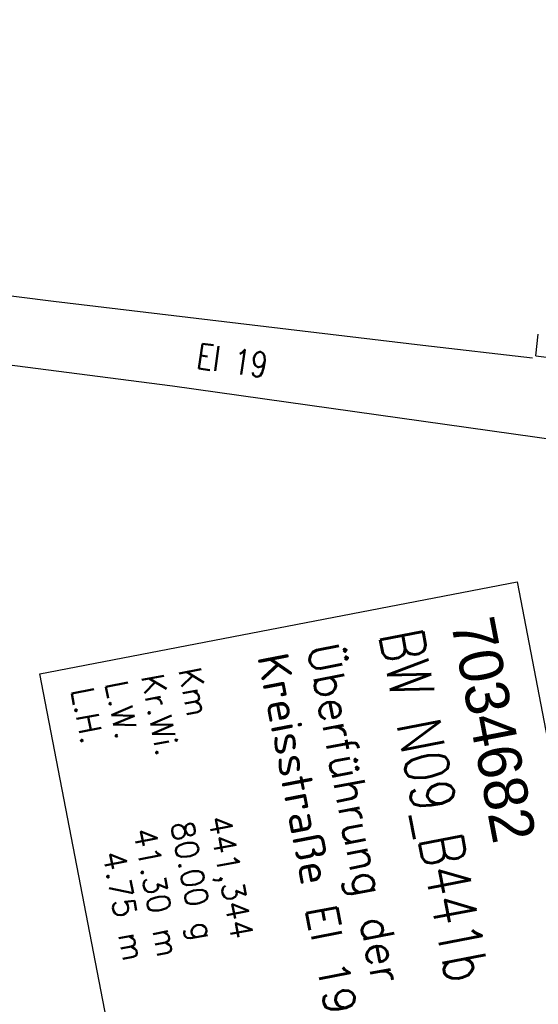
# Model space of a CAD drawing. Extents: x 459406 to 461721, y 413308 to 423218.
# Tile 187 of 256: x 461143 to 461185, y 420119 to 420198. Entities that reach past the tile are written whole.
import ezdxf

# ---------------------------------------------------------------- set-up
doc = ezdxf.new("R2010")
doc.units = 0
doc.header["$LTSCALE"] = 2
doc.header["$MEASUREMENT"] = 0
doc.linetypes.add('AUSGEZOGEN', pattern=[0])
doc.linetypes.add('STRICHPT-X3', pattern=[3, 1.5, -0.75, 0, -0.75])
for name, color, linetype in [('ACHSE', 1, 'STRICHPT-X3'), ('BAUWO', 1, 'CONTINUOUS'), ('BW-SCHRIFT', 1, 'AUSGEZOGEN'), ('FBR', 8, 'CONTINUOUS'), ('SCHLITZRINNE', 200, 'AUSGEZOGEN'), ('SCHRIFT', 7, 'AUSGEZOGEN'), ('STRASSE', 8, 'AUSGEZOGEN')]:
    doc.layers.add(name, color=color, linetype=linetype)
doc.styles.add('ROMANS', font='romans.shx', dxfattribs={"width": 0.8})
doc.styles.add('UNIR-O', font='unir_o.shx', dxfattribs={"height": 2.5})

msp = doc.modelspace()

# ---------------------------------------------------------------- linework, layer by layer
at = {"layer": 'ACHSE', "flags": 128}
msp.add_lwpolyline([(461161.88, 420437.763, -0.000001), (461165.784, 420419.424, -0.000002), (461167.085, 420413.311), (461177.495, 420364.406), (461187.905, 420315.502), (461193.11, 420291.05), (461198.315, 420266.598, 0.000013), (461200.549, 420256.105, -0.000008), (461202.783, 420245.611, -0.000126), (461202.84, 420245.342, -0.000011), (461203.519, 420242.145, -0.001203), (461205.523, 420232.592, -0.000771), (461208.593, 420217.666, -0.001324), (461210.768, 420206.86, -0.001044), (461213.462, 420193.144, -0.001041), (461215.825, 420180.841, -0.001046), (461218.126, 420168.584, -0.001043), (461220.377, 420156.309, -0.00104), (461222.585, 420143.984, -0.00104), (461224.741, 420131.653, -0.001043), (461226.839, 420119.349, -0.001046), (461228.885, 420107.043, -0.001042), (461230.887, 420094.679, -0.001044), (461232.835, 420082.324, -0.001045), (461234.729, 420069.976, -0.001048), (461236.574, 420057.602, -0.00105), (461238.364, 420045.242, -0.001042), (461240.102, 420032.876, -0.00104), (461241.792, 420020.478, -0.001038), (461243.43, 420008.074, -0.00104), (461245.014, 419995.687, -0.001048), (461246.548, 419983.278, -0.001048), (461248.029, 419970.869, -0.001045), (461249.456, 419958.473, -0.001042), (461250.836, 419946.027, -0.00104), (461252.164, 419933.578, -0.001043), (461253.436, 419921.163, -0.001047), (461254.657, 419908.731, -0.001046), (461255.828, 419896.278, -0.001044), (461256.946, 419883.827, -0.001044), (461258.012, 419871.373, -0.001042), (461259.026, 419858.92, -0.001041), (461259.988, 419846.452, -0.001045), (461260.9, 419833.955, -0.00105), (461261.756, 419821.514, -0.001044), (461262.558, 419809.094, -0.001035), (461263.315, 419796.563, -0.001039), (461264.021, 419784.006, -0.001052), (461264.667, 419771.6, -0.001051), (461265.26, 419759.201, -0.001036), (461265.809, 419746.626, -0.001035), (461266.305, 419734.059, -0.001048), (461266.744, 419721.643, -0.001053), (461267.131, 419709.207, -0.001043), (461267.469, 419696.654, -0.001038), (461267.779, 419683.019, -0.001246), (461267.986, 419671.659, -0.000845), (461268.201, 419656.348, -0.001335), (461268.294, 419646.661, -0.000076), (461268.342, 419639.668, -0.000344), (461268.351, 419638.125, -0.000008), (461268.394, 419629.894, 0.000017), (461268.438, 419621.662, 0.000001), (461268.504, 419609.162, -0.000009), (461268.571, 419596.663, -0.000011), (461268.637, 419584.163, 0.000013), (461268.703, 419571.663, 0.000007), (461268.769, 419559.163, -0.00001), (461268.836, 419546.663), (461269.101, 419496.664), (461269.366, 419446.665), (461269.631, 419396.665), (461269.896, 419346.666), (461270.161, 419296.667), (461270.426, 419246.667), (461270.691, 419196.668), (461270.956, 419146.669), (461271.221, 419096.67), (461271.486, 419046.67), (461271.751, 418996.671, -0.00001), (461271.817, 418984.171, 0.000007), (461271.883, 418971.671, 0.000013), (461271.949, 418959.172, -0.00001), (461272.016, 418946.672, -0.00001), (461272.082, 418934.172, 0.00001), (461272.148, 418921.672, 0.00001), (461272.215, 418909.172, -0.00001), (461272.281, 418896.672, -0.00001), (461272.347, 418884.172, 0.00001), (461272.413, 418871.673, 0.00001), (461272.48, 418859.173, -0.000008), (461272.546, 418846.673, -0.000012), (461272.612, 418834.173, 0.000001), (461272.678, 418821.673, 0.000028), (461272.722, 418813.337, -0.000014), (461272.767, 418805.001, -0.000517), (461272.773, 418803.535, -0.00011), (461272.794, 418796.674, -0.00198), (461272.783, 418786.973, -0.001256), (461272.666, 418771.675, -0.001874), (461272.508, 418760.321, -0.00156), (461272.225, 418746.679, -0.001561), (461271.887, 418734.155, -0.001568), (461271.472, 418721.69, -0.001564), (461270.979, 418709.233, -0.001556), (461270.406, 418696.713, -0.001558), (461269.755, 418684.205, -0.001564), (461269.029, 418671.751, -0.001572), (461268.224, 418659.29, -0.001568), (461267.339, 418646.808, -0.001561), (461266.378, 418634.354, -0.001559), (461265.337, 418621.889, -0.001562), (461264.217, 418609.413, -0.001569), (461263.024, 418596.996, -0.001568), (461261.753, 418584.581, -0.001563), (461260.399, 418572.135, -0.001556), (461258.969, 418559.707, -0.001558), (461257.464, 418547.308, -0.001565), (461255.88, 418534.904, -0.001566), (461254.219, 418522.519, -0.001565), (461252.483, 418510.158, -0.001561), (461250.664, 418497.774, -0.001562), (461248.769, 418485.405, -0.001565), (461246.8, 418473.074, -0.001567), (461244.753, 418460.749, -0.001565), (461242.627, 418448.425, -0.001562), (461240.425, 418436.123, -0.001561), (461238.146, 418423.83, -0.001563), (461235.787, 418411.538, -0.001567), (461233.358, 418399.293, -0.001565), (461230.853, 418387.066, -0.00156), (461228.263, 418374.818, -0.001559), (461225.598, 418362.589, -0.001563), (461222.863, 418350.408, -0.001567), (461220.051, 418338.239, -0.001564), (461217.158, 418326.068, -0.001562), (461214.191, 418313.923, -0.001563), (461211.149, 418301.801, -0.001563), (461207.62, 418288.102, -0.002038), (461204.837, 418277.611, -0.001089), (461200.877, 418263.052, -0.001658), (461198.223, 418253.502, -0.000013), (461197.531, 418251.045, -0.000228), (461197.491, 418250.902, -0.000007), (461194.459, 418240.172, 0.000006), (461191.428, 418229.443), (461184.631, 418205.385), (461177.834, 418181.327, 0.000005), (461174.436, 418169.297, -0.000005), (461171.037, 418157.268, -0.000019), (461167.638, 418145.239, 0.000019), (461164.239, 418133.21), (461157.442, 418109.152), (461150.645, 418085.094, 0.000005), (461147.247, 418073.064, -0.000001), (461143.848, 418061.035, -0.000002), (461140.45, 418049.006, -0.000002), (461137.051, 418036.977, -0.000015), (461133.652, 418024.948, 0.000019), (461130.253, 418012.919), (461123.456, 417988.861), (461116.659, 417964.803, 0.000001), (461115.306, 417960.013, 0.000001), (461112.35, 417949.551, 0.000375), (461111.879, 417947.88, 0.000088), (461109.875, 417940.74, 0.001331), (461107.276, 417931.379, 0.000846), (461103.251, 417916.634, 0.001238), (461100.29, 417905.607, 0.001041), (461096.828, 417892.473, 0.001036), (461093.692, 417880.372, 0.001036), (461090.606, 417868.26, 0.001038), (461087.567, 417856.121, 0.00104), (461084.585, 417843.996, 0.001041), (461081.655, 417831.863, 0.001037), (461078.766, 417819.682, 0.001037), (461075.933, 417807.511, 0.001036), (461073.149, 417795.321, 0.001043), (461070.41, 417783.094, 0.001049), (461067.735, 417770.915, 0.00104), (461065.113, 417758.735, 0.001034), (461062.525, 417746.464, 0.00103), (461059.987, 417734.182, 0.001036), (461057.517, 417721.971, 0.001044), (461055.095, 417709.739, 0.001039), (461052.713, 417697.437, 0.00104), (461050.384, 417685.137, 0.001043), (461048.113, 417672.863, 0.001039), (461045.895, 417660.59, 0.001034), (461043.718, 417648.253, 0.001037), (461041.589, 417635.888, 0.001045), (461039.527, 417623.607, 0.001043), (461037.516, 417611.318, 0.001035), (461035.542, 417598.927, 0.001032), (461033.621, 417586.541, 0.001037), (461031.761, 417574.214, 0.001044), (461029.95, 417561.865, 0.001041), (461028.186, 417549.471, 0.001039), (461026.475, 417537.083, 0.00104), (461024.817, 417524.699, 0.001038), (461023.211, 417512.312, 0.001036), (461021.654, 417499.9, 0.001039), (461020.147, 417487.471, 0.001043), (461018.697, 417475.076, 0.001041), (461017.299, 417462.677, 0.001038), (461015.947, 417450.228, 0.001035), (461014.646, 417437.764, 0.00104), (461013.403, 417425.357, 0.001038), (461012.212, 417412.95, 0.001032), (461011.066, 417400.467, 0.001036), (461009.973, 417387.998, 0.001039), (461008.935, 417375.558, 0.001048), (461007.947, 417363.092, 0.001048), (461007.012, 417350.632, 0.001037), (461005.984, 417336.12, 0.001443), (461005.297, 417325.691, 0.000621), (461004.387, 417310.949, 0.000896), (461003.788, 417300.737, 0.000001), (461003.776, 417300.527, 0.000151), (461003.776, 417300.526, 0.000033), (461003.08, 417288.151, -0.000002), (461002.385, 417275.777), (461000.982, 417250.816), (460999.579, 417225.856), (460996.773, 417175.935), (460993.967, 417126.013, 0), (460992.564, 417101.052, 0), (460991.161, 417076.092), (460988.354, 417026.171, 0.000005), (460987.418, 417009.53, 0.000002), (460985.548, 416976.25)], format="xyb", dxfattribs=at)
at = {"layer": 'BAUWO'}
msp.add_line((461184.298, 420171.414), (461184.501, 420173.149), dxfattribs=at)
msp.add_lwpolyline([(461184.298, 420171.414), (461229.414, 420165.668), (461243.678, 420163.851, 0.046641), (461244.625, 420163.819, 0.028402), (461246.169, 420164, 0.119211), (461247.632, 420164.637, 0.100939), (461248.872, 420166.046, 0.045069), (461249.358, 420167.104, 0.045182), (461249.645, 420168.229, 0.050079), (461249.68, 420168.819, 0.035908), (461249.588, 420169.638)], format="xyb", dxfattribs=at)
at = {"layer": 'BW-SCHRIFT'}
msp.add_lwpolyline([(461182.813, 420153.297), (461189.937, 420116.335), (461151.656, 420108.957), (461144.532, 420145.918)], close=True, dxfattribs=at)
at = {"layer": 'FBR'}
for points in [[(461163.828, 420419.008, -0.000002), (461165.129, 420412.895)], [(461148.912, 420415.833, -0.000002), (461150.213, 420409.72)], [(461210.321, 420293.051), (461215.187, 420270.189, 0.000013), (461217.421, 420259.697, -0.000008), (461219.655, 420249.203, -0.000126), (461219.714, 420248.925, -0.000011), (461220.393, 420245.727, -0.001203), (461222.414, 420236.093, -0.000771), (461225.495, 420221.115, -0.001324), (461227.688, 420210.22, -0.001044), (461230.396, 420196.433, -0.001041), (461232.772, 420184.06, -0.001046), (461235.086, 420171.731, -0.001043), (461237.351, 420159.385, -0.00104), (461239.571, 420146.99, -0.00104), (461241.739, 420134.588, -0.001043), (461243.85, 420122.213, -0.001046), (461245.907, 420109.836, -0.001042), (461247.921, 420097.401, -0.001044), (461249.88, 420084.975, -0.001045), (461251.785, 420072.556, -0.001048), (461253.641, 420060.11, -0.00105)], [(461191.154, 420290.634), (461196.359, 420266.182, 0.000013), (461198.593, 420255.688, -0.000008), (461200.827, 420245.195, -0.000126), (461200.884, 420244.927, -0.000011), (461201.563, 420241.73, -0.001203), (461203.565, 420232.186, -0.000771), (461206.633, 420217.266, -0.001324), (461208.807, 420206.471, -0.001044), (461211.499, 420192.763, -0.001041), (461213.86, 420180.468, -0.001046), (461216.16, 420168.219, -0.001043), (461218.41, 420155.952, -0.00104), (461220.616, 420143.635, -0.00104), (461222.77, 420131.312, -0.001043), (461224.867, 420119.017, -0.001046), (461226.911, 420106.719, -0.001042), (461228.912, 420094.363, -0.001044), (461230.859, 420082.017, -0.001045), (461232.751, 420069.677, -0.001048), (461234.595, 420057.311, -0.00105)], [(461176.238, 420287.459), (461181.443, 420263.007, 0.000013), (461183.677, 420252.512, -0.000008), (461185.911, 420242.019, -0.000126), (461185.966, 420241.759, -0.000011), (461186.645, 420238.563, -0.001203), (461188.632, 420229.091, -0.000771), (461191.691, 420214.217, -0.001324), (461193.849, 420203.501, -0.001044), (461196.528, 420189.855, -0.001041), (461198.878, 420177.623, -0.001046), (461201.166, 420165.437, -0.001043), (461203.404, 420153.232, -0.00104), (461205.599, 420140.978, -0.00104), (461207.742, 420128.717, -0.001043), (461209.828, 420116.485, -0.001046), (461211.862, 420104.25, -0.001042), (461213.853, 420091.957, -0.001044), (461215.79, 420079.674, -0.001045), (461217.673, 420067.396, -0.001048), (461219.507, 420055.094, -0.00105)]]:
    msp.add_lwpolyline(points, format="xyb", dxfattribs=at)
at = {"layer": 'SCHLITZRINNE'}
for points in [[(461167.74, 420419.84, -0.000002), (461169.041, 420413.727)], [(461195.066, 420291.466), (461200.271, 420267.014, 0.000013), (461202.505, 420256.521, -0.000008), (461204.739, 420246.027, -0.000126), (461204.797, 420245.758, -0.000011), (461205.475, 420242.56, -0.001203), (461207.482, 420232.998, -0.000771), (461210.553, 420218.066, -0.001324), (461212.73, 420207.25, -0.001044), (461215.425, 420193.525, -0.001041), (461217.79, 420181.215, -0.001046), (461220.092, 420168.949, -0.001043), (461222.345, 420156.666, -0.00104), (461224.554, 420144.333, -0.00104), (461226.712, 420131.993, -0.001043), (461228.811, 420119.681, -0.001046), (461230.858, 420107.367, -0.001042), (461232.862, 420094.995, -0.001044), (461234.811, 420082.632, -0.001045), (461236.707, 420070.275, -0.001048), (461238.553, 420057.893, -0.00105)]]:
    msp.add_lwpolyline(points, format="xyb", dxfattribs=at)
at = {"layer": 'STRASSE'}
for points in [[(461087.461, 420183.228), (461090.754, 420182.82), (461118.476, 420179.231), (461145.616, 420175.8), (461175.24, 420172.284), (461184.039, 420171.271)], [(461186.141, 420164.642), (461155.171, 420168.984), (461138.346, 420171.164), (461113.859, 420174.397), (461086.785, 420177.768)]]:
    msp.add_lwpolyline(points, dxfattribs=at)

# ---------------------------------------------------------------- texts
at = {"layer": 'BW-SCHRIFT'}
for s, height, style, p in [('7034682', 3.5, 'UNIR-O', (461177.481, 420150.072)), ('Überführung der', 2.5, 'ROMANS', (461165.964, 420148.111)), ('Kreisstraße EI 19', 2.5, 'ROMANS', (461161.952, 420147.324)), ('Kr.Wi.', 1.8, 'ROMANS', (461152.648, 420145.739)), ('Km', 1.8, 'ROMANS', (461155.638, 420146.264)), ('L.W.   ', 1.8, 'ROMANS', (461149.769, 420145.185)), ('L.H.   ', 1.8, 'ROMANS', (461147.024, 420144.656)), ('80.00 g', 1.8, 'ROMANS', (461155.02, 420133.925)), ('441,344', 1.8, 'ROMANS', (461158.014, 420134.386)), ('41.30 m', 1.8, 'ROMANS', (461152.003, 420133.39)), (' 4.75 m', 1.8, 'ROMANS', (461149.312, 420132.759))]:
    msp.add_text(s, height=height, rotation=280.90972, dxfattribs=dict(at, style=style)).set_placement(p)
at = {"layer": 'BW-SCHRIFT', "style": 'ROMANS', "width": 0.8}
msp.add_text('BW N09_B441b', height=3.5, rotation=280.90972, dxfattribs=at).set_placement((461171.74, 420149.122))
at = {"layer": 'SCHRIFT', "style": 'ROMANS', "width": 0.8}
msp.add_text('EI 19', height=2, rotation=351.99353, dxfattribs=at).set_placement((461157.014, 420170.449))

doc.saveas('drawing.dxf')
